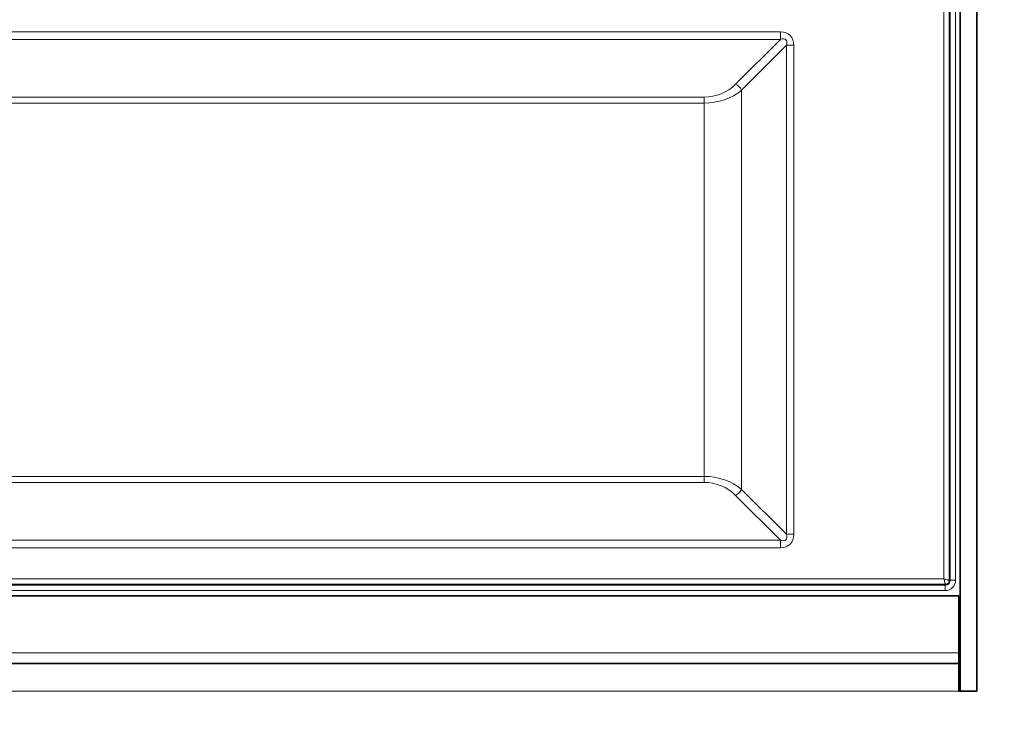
# Model space of a CAD drawing. Header units: millimetres. Extents: x 0 to 1118, y 0 to 864.
# Tile 237 of 256: x 731 to 754, y 457 to 474. Entities that reach past the tile are written whole.
import ezdxf

# ---------------------------------------------------------------- set-up
doc = ezdxf.new("R2010")
doc.units = ezdxf.units.MM
doc.layers.add('ALPHAREV', color=7, linetype='Continuous', lineweight=25)
doc.styles.add('SLDTEXTSTYLE0', font='TXT', dxfattribs={"width": 0.605})
doc.dimstyles.new('SLDDIMSTYLE3', dxfattribs={"dimtxt": 3.175, "dimasz": 4.572, "dimexe": 0, "dimexo": 0.0625, "dimgap": 0.79375, "dimtad": 0, "dimtih": 1, "dimtoh": 1, "dimdec": 0, "dimlfac": 4, "dimrnd": 1e-09, "dimzin": 12, "dimdsep": 46, "dimtxsty": 'SLDTEXTSTYLE0', "dimsah": 1, "dimcen": 0.09, "dimadec": 0, "dimazin": 3, "dimtfac": 1, "dimtofl": 0, "dimtmove": 0, "dimatfit": 3, "dimfxl": 1, "dimfrac": 2, "dimtolj": 1, "dimtzin": 12, "dimarcsym": 0})

# ---------------------------------------------------------------- blocks, each defined once
blk = doc.blocks.new('_D_14')
at = {"layer": 'ALPHAREV'}
for p, q in [((785.905, 483.074), (785.905, 401.703)), ((689.839, 418.163), (689.839, 401.703)), ((737.266, 408.176), (736.174, 408.176)), ((736.174, 408.176), (736.174, 403.303)), ((745.754, 408.176), (746.846, 408.176)), ((746.846, 408.176), (746.846, 403.303)), ((689.839, 403.303), (721.886, 403.303)), ((736.174, 403.303), (737.266, 403.303)), ((746.846, 403.303), (745.754, 403.303)), ((785.905, 403.303), (753.858, 403.303))]:
    blk.add_line(p, q, dxfattribs=at)
for points in [[(689.839, 403.303), (694.411, 402.541), (694.411, 404.065)], [(785.905, 403.303), (781.333, 404.065), (781.333, 402.541)]]:
    blk.add_solid(points, dxfattribs=at)
at = {"layer": 'ALPHAREV', "char_height": 3.175, "attachment_point": 1, "style": 'SLDTEXTSTYLE0'}
for s, insert in [('384', (727.807, 407.396)), ('15.1', (737.266, 407.396)), ('FOOT TO COG', (722.612, 401.796))]:
    blk.add_mtext(s, dxfattribs=dict(at, insert=insert))

msp = doc.modelspace()

# ---------------------------------------------------------------- linework, layer by layer
at = {"color": 7, "linetype": 'Continuous', "lineweight": 35}
for p, q in [((752.7962, 457.9692), (752.7962, 513.2192)), ((753.1962, 457.9692), (753.1962, 513.2192)), ((715.6262, 460.2192), (752.7662, 460.2192)), ((752.7662, 460.2192), (752.7662, 458.8692)), ((752.7962, 459.6522), (752.7662, 459.6415)), ((752.7662, 459.4289), (752.7962, 459.4289)), ((752.7662, 459.4085), (752.7962, 459.4085)), ((752.7662, 458.6192), (752.7662, 458.8692)), ((752.7662, 458.6192), (715.6262, 458.6192)), ((752.7662, 458.6192), (752.7662, 457.9692)), ((752.7662, 457.9692), (753.1962, 457.9692)), ((752.7962, 457.9692), (753.1962, 457.9692))]:
    msp.add_line(p, q, dxfattribs=at)
at = {"color": 7, "linetype": 'Continuous', "lineweight": 18}
for p, q in [((752.4132, 460.6218), (752.4132, 510.556)), ((752.5381, 510.5889), (752.5381, 460.5889)), ((752.565, 460.5889), (752.565, 510.5889)), ((752.6898, 510.5889), (752.6898, 460.5889)), ((719.8477, 473.5675), (748.5446, 473.5675)), ((748.5446, 473.5675), (748.5446, 473.3907)), ((748.5446, 473.3907), (719.8477, 473.3907)), ((747.484, 472.33), (748.5446, 473.3907)), ((748.6861, 473.2493), (747.6254, 472.1886)), ((748.6861, 461.6786), (748.6861, 473.2493)), ((748.8628, 473.2493), (748.6861, 473.2493)), ((748.8628, 473.2493), (748.8628, 461.6786)), ((747.6254, 472.1886), (747.6254, 462.7392)), ((721.6508, 472.0225), (746.7415, 472.0225)), ((746.7415, 471.8811), (721.6508, 471.8811)), ((746.7415, 471.8811), (746.7415, 472.0225)), ((746.7415, 463.0468), (746.7415, 471.8811)), ((721.6508, 463.0468), (746.7415, 463.0468)), ((746.7415, 462.9053), (746.7415, 463.0468)), ((746.7415, 462.9053), (721.6508, 462.9053)), ((748.5446, 461.5371), (747.484, 462.5978)), ((747.6254, 462.7392), (748.6861, 461.6786)), ((748.8628, 461.6786), (748.6861, 461.6786)), ((719.8477, 461.5371), (748.5446, 461.5371)), ((748.5446, 461.3604), (719.8477, 461.3604)), ((748.5446, 461.5371), (748.5446, 461.3604)), ((752.4462, 460.497), (715.9462, 460.497)), ((715.9462, 460.4701), (752.4462, 460.4701)), ((715.9791, 460.6218), (752.4132, 460.6218)), ((752.4462, 460.4701), (752.4462, 460.497)), ((752.4462, 460.4701), (752.4462, 460.3453)), ((752.5381, 460.5889), (752.565, 460.5889)), ((752.6898, 460.5889), (752.565, 460.5889)), ((752.4462, 460.3453), (715.9462, 460.3453)), ((752.7662, 459.9598), (752.7962, 459.976)), ((752.7962, 459.8356), (752.7662, 459.8224)), ((752.7662, 458.8692), (715.6262, 458.8692)), ((752.7662, 457.9692), (715.6262, 457.9692))]:
    msp.add_line(p, q, dxfattribs=at)
for centre, radius, start, end in [((746.7415, 473.0725), 1.05, 270, 315), ((747.3335, 472.0381), 0.3284, 27.27378, 62.72622), ((746.7415, 461.8553), 1.05, 45, 90), ((747.3335, 462.8897), 0.3284, 297.27378, 332.72622), ((752.4462, 460.5889), 0.1188, 270, 0), ((752.4462, 460.5889), 0.2436, 270, 0)]:
    msp.add_arc(centre, radius, start, end, dxfattribs=at)
for centre, major_axis, ratio, start_param, end_param in [((748.2265, 472.9311), (-0.5511, -0.5511), 0.5773503, 2.6179939, 3.6651914), ((748.2265, 472.9311), (0.4491, 0.4491), 0.3149183, 5.7595865, 6.8067841), ((746.7415, 472.9311), (1.25, 0), 0.84, 4.712389, 5.4977871), ((746.7415, 461.9968), (1.25, 0), 0.84, 0.7853982, 1.5707963), ((748.2265, 461.9968), (0.4491, -0.4491), 0.3149183, 5.7595865, 6.8067841), ((748.2265, 461.9968), (0.5511, -0.5511), 0.5773503, 5.7595865, 6.8067841)]:
    msp.add_ellipse(centre, major_axis=major_axis, ratio=ratio, start_param=start_param, end_param=end_param, dxfattribs=at)
for points, knots in [([(752.4132, 460.6218), (752.4175, 460.6063), (752.4259, 460.5753), (752.4352, 460.5409), (752.4407, 460.5197), (752.4449, 460.5032), (752.4457, 460.4995), (752.4462, 460.497)], [0, 0, 0, 0, 0.2499209, 0.4995883, 0.6312873, 0.7585902, 1, 1, 1, 1]), ([(752.4132, 460.6218), (752.4288, 460.6176), (752.4598, 460.6092), (752.4942, 460.5999), (752.5154, 460.5943), (752.5319, 460.5901), (752.5356, 460.5894), (752.5381, 460.5889)], [0, 0, 0, 0, 0.2499209, 0.4995883, 0.6312726, 0.7585706, 1, 1, 1, 1]), ([(752.5381, 460.5889), (752.5367, 460.5769), (752.5339, 460.5528), (752.5126, 460.5225), (752.4822, 460.5012), (752.4582, 460.4984), (752.4462, 460.497)], [0, 0, 0, 0, 0.2501466, 0.4999903, 0.7498388, 1, 1, 1, 1])]:
    msp.add_open_spline(points, degree=3, knots=knots, dxfattribs=at)

# ---------------------------------------------------------------- dimensions: what is measured, and where the dimension line sits
at = {"layer": 'ALPHAREV'}
dim = msp.add_linear_dim(base=(689.8387, 403.3032), p1=(785.9052, 484.6739), p2=(689.8387, 419.7634), text='<>\\PFOOT TO COG', dimstyle='SLDDIMSTYLE3', dxfattribs=at)
dim.commit()
dim.dimension.update_dxf_attribs({"geometry": '_D_14', "text_midpoint": (737.8719, 403.3032), "dimtype": 160})

doc.saveas('drawing.dxf')
